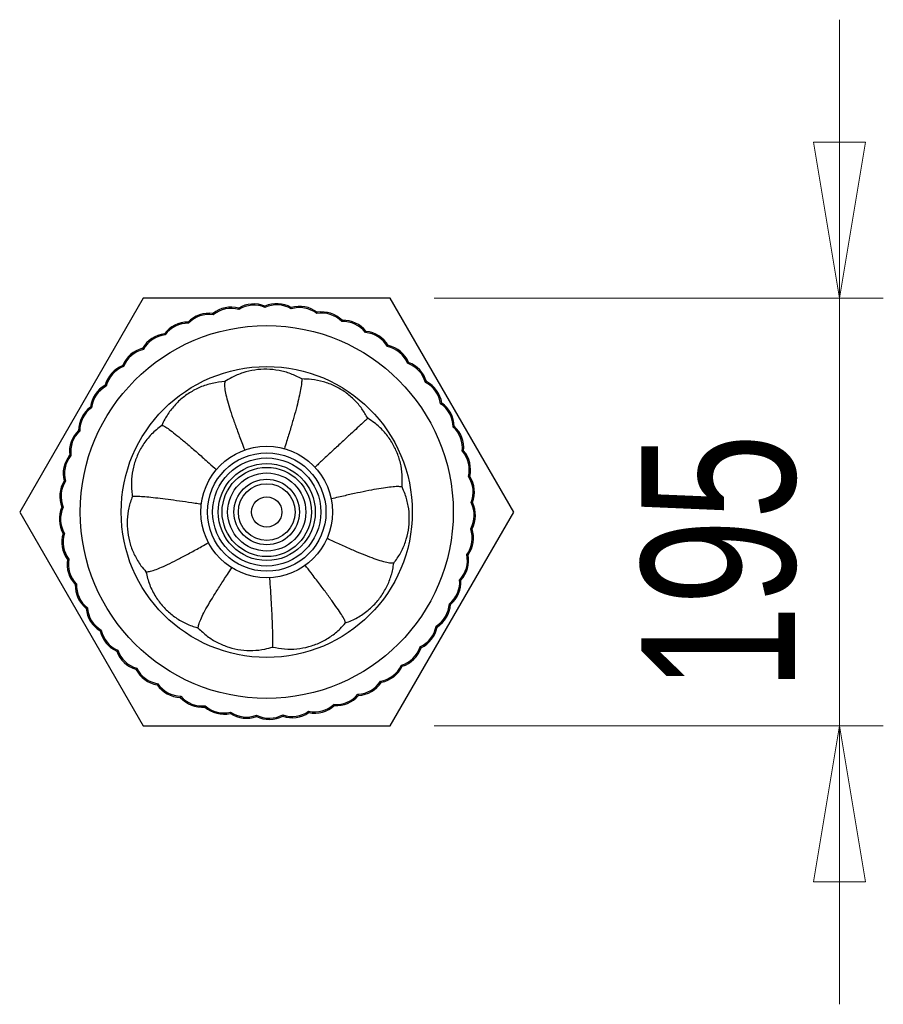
# Model space of a CAD drawing. Header units: millimetres. Extents: x 73.9 to 130, y 75.3 to 172.3.
# Tile 14 of 14: x 109 to 128.7, y 149.9 to 172.3. Entities that reach past the tile are written whole.
import ezdxf

# ---------------------------------------------------------------- set-up
doc = ezdxf.new("R2010")
doc.units = ezdxf.units.MM
doc.styles.add('SLDTEXTSTYLE0', font='TXT', dxfattribs={"width": 0.75})
doc.dimstyles.new('SLDDIMSTYLE1', dxfattribs={"dimtxt": 3.5, "dimasz": 3.556, "dimexe": 0, "dimexo": 0.0625, "dimgap": 0.875, "dimtad": 1, "dimdec": 0, "dimlfac": 20, "dimrnd": 1e-09, "dimzin": 12, "dimdsep": 46, "dimtxsty": 'SLDTEXTSTYLE0', "dimblk1": 'CLOSED', "dimblk2": 'CLOSED', "dimsah": 1, "dimcen": 0.09, "dimadec": 0, "dimazin": 3, "dimtfac": 1, "dimtdec": 0, "dimtmove": 0, "dimatfit": 0, "dimldrblk": 'CLOSED', "dimfxl": 0, "dimfrac": 2, "dimtolj": 1, "dimtzin": 12, "dimarcsym": 0})

# ---------------------------------------------------------------- blocks, each defined once
blk = doc.blocks.new('_Closed')
at = {"color": 0, "linetype": 'ByBlock', "lineweight": -2}
for p, q in [((-1, 0.166667), (0, 0)), ((-1, 0.166667), (-1, -0.166667)), ((0, 0), (-1, -0.166667)), ((0, 0), (-1, 0))]:
    blk.add_line(p, q, dxfattribs=at)
blk = doc.blocks.new('_D_1')
at = {"color": 7, "linetype": 'Continuous', "lineweight": 0}
for p, q in [((127.718, 165.966), (127.718, 172.316)), ((118.484, 165.966), (128.718, 165.966)), ((127.718, 165.966), (127.718, 156.216)), ((118.484, 156.216), (128.718, 156.216)), ((127.718, 156.216), (127.718, 149.866))]:
    blk.add_line(p, q, dxfattribs=at)
at = {"color": 7, "linetype": 'Continuous', "lineweight": 18, "xscale": 3.556, "yscale": 3.556}
for p, rotation in [((127.718, 165.966, -27.201), 270.0000000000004), ((127.718, 156.216, -27.201), 90.0000000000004)]:
    blk.add_blockref('_Closed', p, dxfattribs=dict(at, rotation=rotation))
at = {"color": 7, "linetype": 'Continuous', "lineweight": 18, "insert": (123.207, 157.016), "char_height": 3.5, "attachment_point": 1, "rotation": 90, "style": 'SLDTEXTSTYLE0'}
blk.add_mtext('195', dxfattribs=at)

msp = doc.modelspace()

# ---------------------------------------------------------------- linework, layer by layer
at = {"color": 7, "linetype": 'Continuous', "lineweight": 25}
for p, q in [((111.855, 165.966), (109.04, 161.091)), ((117.484, 165.966), (111.855, 165.966)), ((120.299, 161.091), (117.484, 165.966)), ((114.035, 165.709), (114.031, 165.74)), ((114.629, 165.754), (114.629, 165.785)), ((115.224, 165.723), (115.228, 165.754)), ((113.451, 165.589), (113.443, 165.619)), ((115.811, 165.616), (115.818, 165.646)), ((116.378, 165.434), (116.39, 165.463)), ((112.888, 165.394), (112.876, 165.423)), ((112.354, 165.13), (112.338, 165.157)), ((116.918, 165.182), (116.933, 165.209)), ((111.858, 164.799), (111.839, 164.823)), ((117.422, 164.862), (117.44, 164.887)), ((111.408, 164.407), (111.387, 164.429)), ((117.88, 164.481), (117.901, 164.504)), ((111.013, 163.962), (110.988, 163.981)), ((118.286, 164.045), (118.31, 164.064)), ((110.677, 163.469), (110.651, 163.485)), ((118.632, 163.56), (118.658, 163.576)), ((118.914, 163.034), (118.942, 163.047)), ((110.408, 162.937), (110.379, 162.95)), ((110.208, 162.376), (110.179, 162.384)), ((119.126, 162.478), (119.156, 162.487)), ((119.265, 161.898), (119.296, 161.903)), ((110.082, 161.793), (110.052, 161.798)), ((110.032, 161.199), (110.001, 161.2)), ((119.329, 161.305), (119.36, 161.307)), ((109.04, 161.091), (111.855, 156.216)), ((117.484, 156.216), (120.299, 161.091)), ((110.058, 160.604), (110.027, 160.6)), ((119.317, 160.71), (119.348, 160.707)), ((119.229, 160.12), (119.259, 160.114)), ((110.16, 160.016), (110.13, 160.009)), ((110.336, 159.447), (110.307, 159.436)), ((119.066, 159.547), (119.095, 159.536)), ((118.831, 158.999), (118.858, 158.985)), ((110.583, 158.905), (110.556, 158.89)), ((110.898, 158.399), (110.873, 158.381)), ((118.527, 158.486), (118.553, 158.468)), ((111.275, 157.937), (111.252, 157.916)), ((118.161, 158.016), (118.184, 157.995)), ((111.708, 157.527), (111.688, 157.503)), ((117.738, 157.596), (117.758, 157.573)), ((112.19, 157.176), (112.173, 157.15)), ((117.264, 157.234), (117.281, 157.208)), ((116.748, 156.936), (116.762, 156.908)), ((112.712, 156.89), (112.699, 156.862)), ((116.198, 156.706), (116.208, 156.677)), ((113.267, 156.672), (113.258, 156.643)), ((113.845, 156.528), (113.84, 156.497)), ((115.624, 156.548), (115.63, 156.518)), ((114.437, 156.458), (114.436, 156.427)), ((115.033, 156.465), (115.036, 156.434)), ((111.855, 156.216), (117.484, 156.216))]:
    msp.add_line(p, q, dxfattribs=at)
for radius in [4.25, 3.317, 1.5, 1.35, 1.232, 1.106, 1.017, 0.891, 0.746, 0.646, 0.345]:
    msp.add_circle((114.669, 161.091), radius, dxfattribs=at)
for centre, radius, start, end in [((113.859, 165.09), 0.672, 75.1788, 128.1712), ((113.859, 165.09), 0.644, 74.11, 129.24), ((114.375, 165.163), 0.672, 67.8319, 120.8242), ((114.375, 165.163), 0.644, 66.763, 121.893), ((114.897, 165.169), 0.672, 60.4849, 113.4773), ((114.897, 165.169), 0.644, 59.4161, 114.5461), ((115.415, 165.108), 0.644, 52.0692, 107.1992), ((115.415, 165.108), 0.672, 53.138, 106.1303), ((113.355, 164.952), 0.672, 82.5257, 135.5181), ((113.355, 164.952), 0.644, 81.4569, 136.5869), ((115.921, 164.981), 0.644, 44.7222, 99.8522), ((115.921, 164.981), 0.672, 45.791, 98.7834), ((116.407, 164.791), 0.672, 38.4441, 91.4365), ((112.874, 164.751), 0.672, 89.8727, 142.865), ((112.874, 164.751), 0.644, 88.8039, 143.9339), ((116.407, 164.791), 0.644, 37.3753, 92.5053), ((112.423, 164.489), 0.672, 97.2196, 150.212), ((112.423, 164.489), 0.644, 96.1508, 151.2808), ((116.864, 164.54), 0.644, 30.0283, 85.1584), ((116.864, 164.54), 0.672, 31.0972, 84.0895), ((112.008, 164.173), 0.672, 104.5666, 157.5589), ((112.008, 164.173), 0.644, 103.4977, 158.6277), ((117.286, 164.233), 0.644, 22.6814, 77.8114), ((117.286, 164.233), 0.672, 23.7502, 76.7426), ((111.638, 163.806), 0.672, 111.9135, 164.9059), ((111.638, 163.806), 0.644, 110.8447, 165.9747), ((117.664, 163.874), 0.644, 15.3345, 70.4645), ((117.664, 163.874), 0.672, 16.4033, 69.3956), ((111.317, 163.394), 0.672, 119.2604, 172.2528), ((111.317, 163.394), 0.644, 118.1916, 173.3216), ((117.994, 163.47), 0.644, 7.9875, 63.1175), ((117.994, 163.47), 0.672, 9.0564, 62.0487), ((111.052, 162.945), 0.672, 126.6074, 179.5997), ((111.052, 162.945), 0.644, 125.5385, 180.6686), ((118.27, 163.027), 0.644, 0.6406, 55.7706), ((118.27, 163.027), 0.672, 1.7094, 54.7018), ((118.486, 162.553), 0.644, 353.2936, 48.4237), ((118.486, 162.553), 0.672, 354.3625, 47.3548), ((110.846, 162.465), 0.672, 133.9543, 186.9467), ((110.846, 162.465), 0.644, 132.8855, 188.0155), ((110.703, 161.964), 0.672, 141.3012, 194.2936), ((110.703, 161.964), 0.644, 140.2324, 195.3624), ((118.641, 162.054), 0.644, 345.9467, 41.0767), ((118.641, 162.054), 0.672, 347.0155, 40.0079), ((118.73, 161.54), 0.644, 338.5998, 33.7298), ((118.73, 161.54), 0.672, 339.6686, 32.661), ((110.626, 161.448), 0.672, 148.6482, 201.6405), ((110.626, 161.448), 0.644, 147.5794, 202.7094), ((110.615, 160.926), 0.672, 155.9951, 208.9875), ((110.615, 160.926), 0.644, 154.9263, 210.0563), ((118.752, 161.019), 0.644, 331.2528, 26.3828), ((118.752, 161.019), 0.672, 332.3217, 25.314), ((110.671, 160.408), 0.672, 163.3421, 216.3344), ((110.671, 160.408), 0.644, 162.2732, 217.4032), ((118.708, 160.499), 0.644, 323.9059, 19.0359), ((118.708, 160.499), 0.672, 324.9747, 17.9671), ((118.598, 159.99), 0.644, 316.559, 11.689), ((118.598, 159.99), 0.672, 317.6278, 10.6201), ((110.793, 159.9), 0.672, 170.689, 223.6814), ((110.793, 159.9), 0.644, 169.6202, 224.7502), ((110.979, 159.413), 0.672, 178.0359, 231.0283), ((110.979, 159.413), 0.644, 176.9671, 232.0971), ((118.423, 159.498), 0.644, 309.212, 4.342), ((118.423, 159.498), 0.672, 310.2808, 3.2732), ((118.187, 159.033), 0.644, 301.8651, 356.9951), ((118.187, 159.033), 0.672, 302.9339, 355.9263), ((111.225, 158.953), 0.672, 185.3829, 238.3752), ((111.225, 158.953), 0.644, 184.3141, 239.4441), ((111.529, 158.529), 0.672, 192.7298, 245.7222), ((111.529, 158.529), 0.644, 191.661, 246.791), ((117.894, 158.602), 0.644, 294.5181, 349.6481), ((117.894, 158.602), 0.672, 295.587, 348.5793), ((111.884, 158.147), 0.672, 200.0768, 253.0691), ((111.884, 158.147), 0.644, 199.0079, 254.1379), ((117.548, 158.211), 0.644, 287.1712, 342.3012), ((117.548, 158.211), 0.672, 288.24, 341.2324), ((112.285, 157.813), 0.672, 207.4237, 260.4161), ((112.285, 157.813), 0.644, 206.3549, 261.4849), ((117.154, 157.869), 0.644, 279.8243, 334.9543), ((117.154, 157.869), 0.672, 280.8931, 333.8854), ((112.725, 157.534), 0.672, 214.7706, 267.763), ((112.725, 157.534), 0.644, 213.7018, 268.8318), ((116.72, 157.579), 0.644, 272.4773, 327.6073), ((116.72, 157.579), 0.672, 273.5461, 326.5385), ((116.253, 157.348), 0.644, 265.1304, 320.2604), ((113.198, 157.313), 0.672, 222.1176, 275.1099), ((113.198, 157.313), 0.644, 221.0487, 276.1788), ((115.76, 157.177), 0.644, 257.7834, 312.9135), ((116.253, 157.348), 0.672, 266.1992, 319.1916), ((113.695, 157.154), 0.672, 229.4645, 282.4569), ((113.695, 157.154), 0.644, 228.3957, 283.5257), ((114.208, 157.06), 0.672, 236.8115, 289.8038), ((114.208, 157.06), 0.644, 235.7426, 290.8726), ((115.249, 157.072), 0.644, 250.4365, 305.5665), ((115.249, 157.072), 0.672, 251.5053, 304.4977), ((115.76, 157.177), 0.672, 258.8523, 311.8446), ((114.729, 157.033), 0.672, 244.1584, 297.1507), ((114.729, 157.033), 0.644, 243.0896, 298.2196)]:
    msp.add_arc(centre, radius, start, end, dxfattribs=at)
for points, knots in [([(115.466, 164.124), (115.384, 164.166), (115.219, 164.251), (114.95, 164.324), (114.673, 164.354), (114.395, 164.336), (114.125, 164.271), (113.897, 164.177), (113.768, 164.095), (113.717, 164.063)], [0, 0, 0, 0, 0.150359, 0.300715, 0.451069, 0.60142, 0.751807, 0.902194, 1, 1, 1, 1]), ([(115.466, 164.124), (115.466, 164.093), (115.466, 164.033), (115.444, 163.89), (115.407, 163.713), (115.355, 163.502), (115.29, 163.261), (115.212, 162.993), (115.139, 162.75), (115.089, 162.589), (115.071, 162.534)], [0, 0, 0, 0, 0.141359, 0.280392, 0.417025, 0.551155, 0.682735, 0.809594, 0.934447, 1, 1, 1, 1]), ([(116.97, 163.229), (116.928, 163.303), (116.844, 163.451), (116.671, 163.651), (116.465, 163.826), (116.225, 163.968), (115.965, 164.066), (115.709, 164.12), (115.541, 164.123), (115.466, 164.124)], [0, 0, 0, 0, 0.138312, 0.276622, 0.426882, 0.57714, 0.727466, 0.877791, 1, 1, 1, 1]), ([(113.717, 164.063), (113.621, 164.054), (113.427, 164.035), (113.153, 163.944), (112.903, 163.813), (112.681, 163.644), (112.492, 163.44), (112.36, 163.243), (112.3, 163.113), (112.279, 163.066)], [0, 0, 0, 0, 0.157737, 0.315476, 0.465855, 0.616233, 0.766459, 0.916683, 1, 1, 1, 1]), ([(113.717, 164.063), (113.712, 164.036), (113.703, 163.984), (113.72, 163.849), (113.758, 163.68), (113.817, 163.473), (113.895, 163.236), (113.989, 162.971), (114.081, 162.726), (114.145, 162.561), (114.168, 162.502)], [0, 0, 0, 0, 0.140361, 0.278038, 0.413281, 0.546247, 0.677095, 0.803801, 0.929161, 1, 1, 1, 1]), ([(116.97, 163.229), (116.961, 163.22), (116.941, 163.202), (116.858, 163.125), (116.739, 163.015), (116.584, 162.87), (116.397, 162.697), (116.182, 162.497), (115.97, 162.3), (115.822, 162.163), (115.762, 162.106)], [0, 0, 0, 0, 0.134603, 0.266588, 0.39693, 0.526379, 0.655537, 0.782643, 0.910567, 1, 1, 1, 1]), ([(117.752, 161.664), (117.757, 161.755), (117.766, 161.937), (117.722, 162.21), (117.635, 162.473), (117.505, 162.719), (117.335, 162.939), (117.153, 163.11), (117.023, 163.195), (116.97, 163.229)], [0, 0, 0, 0, 0.148198, 0.296393, 0.44664, 0.596884, 0.747261, 0.897638, 1, 1, 1, 1]), ([(112.279, 163.066), (112.197, 163.002), (112.035, 162.872), (111.849, 162.633), (111.712, 162.378), (111.623, 162.114), (111.581, 161.839), (111.583, 161.616), (111.602, 161.487), (111.608, 161.45)], [0, 0, 0, 0, 0.168808, 0.337615, 0.487906, 0.638196, 0.788643, 0.939092, 1, 1, 1, 1]), ([(112.279, 163.066), (112.293, 163.064), (112.32, 163.06), (112.413, 163), (112.54, 162.905), (112.702, 162.774), (112.893, 162.612), (113.111, 162.423), (113.324, 162.235), (113.469, 162.104), (113.528, 162.052)], [0, 0, 0, 0, 0.136571, 0.270066, 0.40144, 0.531428, 0.66063, 0.787316, 0.914404, 1, 1, 1, 1]), ([(117.752, 161.664), (117.721, 161.667), (117.659, 161.673), (117.514, 161.663), (117.334, 161.64), (117.119, 161.603), (116.875, 161.555), (116.602, 161.497), (116.357, 161.441), (116.194, 161.402), (116.139, 161.389)], [0, 0, 0, 0, 0.1414581, 0.2805841, 0.4173301, 0.5516171, 0.6834187, 0.8105634, 0.9357634, 1, 1, 1, 1]), ([(117.563, 159.924), (117.617, 159.999), (117.725, 160.15), (117.835, 160.406), (117.904, 160.676), (117.926, 160.954), (117.9, 161.231), (117.839, 161.469), (117.777, 161.609), (117.752, 161.664)], [0, 0, 0, 0, 0.150359, 0.300715, 0.451069, 0.601421, 0.751808, 0.902195, 1, 1, 1, 1]), ([(111.608, 161.45), (111.577, 161.363), (111.517, 161.188), (111.482, 160.911), (111.493, 160.633), (111.55, 160.36), (111.653, 160.101), (111.779, 159.89), (111.878, 159.773), (111.917, 159.728)], [0, 0, 0, 0, 0.150369, 0.300736, 0.4511, 0.601462, 0.751849, 0.902236, 1, 1, 1, 1]), ([(111.608, 161.45), (111.639, 161.451), (111.701, 161.454), (111.845, 161.446), (112.022, 161.43), (112.234, 161.406), (112.475, 161.376), (112.742, 161.339), (112.978, 161.305), (113.133, 161.282), (113.182, 161.275)], [0, 0, 0, 0, 0.143686, 0.28482, 0.423208, 0.558656, 0.691049, 0.818159, 0.942686, 1, 1, 1, 1]), ([(111.917, 159.728), (111.941, 159.728), (111.988, 159.728), (112.11, 159.766), (112.265, 159.828), (112.454, 159.916), (112.671, 160.025), (112.916, 160.155), (113.141, 160.278), (113.292, 160.364), (113.346, 160.395)], [0, 0, 0, 0, 0.139373, 0.2759884, 0.4103454, 0.542838, 0.6738259, 0.8014012, 0.9284058, 1, 1, 1, 1]), ([(117.563, 159.924), (117.534, 159.923), (117.477, 159.922), (117.341, 159.953), (117.172, 160.006), (116.97, 160.08), (116.741, 160.174), (116.485, 160.286), (116.25, 160.392), (116.094, 160.465), (116.039, 160.491)], [0, 0, 0, 0, 0.1403538, 0.2781634, 0.4136243, 0.5468653, 0.6780289, 0.8050659, 0.9307437, 1, 1, 1, 1]), ([(116.464, 158.562), (116.46, 158.579), (116.453, 158.612), (116.396, 158.714), (116.308, 158.85), (116.189, 159.022), (116.042, 159.223), (115.872, 159.452), (115.705, 159.672), (115.589, 159.822), (115.543, 159.881)], [0, 0, 0, 0, 0.136655, 0.270482, 0.402327, 0.532858, 0.662632, 0.789872, 0.917463, 1, 1, 1, 1]), ([(116.464, 158.562), (116.556, 158.599), (116.739, 158.673), (116.978, 158.84), (117.182, 159.039), (117.345, 159.264), (117.468, 159.514), (117.536, 159.738), (117.557, 159.877), (117.563, 159.924)], [0, 0, 0, 0, 0.160453, 0.320907, 0.471255, 0.6216, 0.771912, 0.922225, 1, 1, 1, 1]), ([(111.917, 159.728), (111.941, 159.628), (111.991, 159.428), (112.129, 159.161), (112.303, 158.931), (112.506, 158.74), (112.738, 158.586), (112.943, 158.494), (113.07, 158.457), (113.108, 158.446)], [0, 0, 0, 0, 0.167193, 0.334386, 0.484742, 0.635099, 0.785431, 0.935764, 1, 1, 1, 1]), ([(113.108, 158.446), (113.11, 158.47), (113.113, 158.518), (113.159, 158.637), (113.232, 158.787), (113.334, 158.969), (113.459, 159.178), (113.606, 159.412), (113.746, 159.628), (113.843, 159.772), (113.878, 159.824)], [0, 0, 0, 0, 0.139246, 0.275735, 0.409978, 0.542381, 0.673311, 0.800865, 0.92788, 1, 1, 1, 1]), ([(114.803, 158.011), (114.805, 158.044), (114.809, 158.109), (114.809, 158.256), (114.805, 158.435), (114.796, 158.649), (114.784, 158.89), (114.768, 159.159), (114.754, 159.393), (114.743, 159.546), (114.74, 159.594)], [0, 0, 0, 0, 0.143779, 0.285047, 0.423612, 0.559288, 0.691971, 0.819428, 0.944344, 1, 1, 1, 1]), ([(114.803, 158.011), (114.894, 157.994), (115.076, 157.959), (115.355, 157.964), (115.628, 158.014), (115.89, 158.109), (116.131, 158.248), (116.323, 158.402), (116.424, 158.517), (116.464, 158.562)], [0, 0, 0, 0, 0.150311, 0.30062, 0.450927, 0.601231, 0.751617, 0.902004, 1, 1, 1, 1]), ([(113.108, 158.446), (113.175, 158.382), (113.309, 158.254), (113.547, 158.108), (113.804, 158.002), (114.075, 157.94), (114.353, 157.927), (114.598, 157.953), (114.745, 157.995), (114.803, 158.011)], [0, 0, 0, 0, 0.150362, 0.300721, 0.451078, 0.601433, 0.751819, 0.902206, 1, 1, 1, 1])]:
    msp.add_open_spline(points, degree=3, knots=knots, dxfattribs=at)

# ---------------------------------------------------------------- dimensions: what is measured, and where the dimension line sits
at = {"color": 7, "linetype": 'Continuous', "lineweight": 18}
dim = msp.add_linear_dim(base=(127.718, 156.216), p1=(117.484, 165.966), p2=(117.484, 156.216), angle=90, dimstyle='SLDDIMSTYLE1', dxfattribs=at)
dim.commit()
dim.dimension.update_dxf_attribs({"geometry": '_D_1', "text_midpoint": (127.718, 160.895), "dimtype": 160})

doc.saveas('drawing.dxf')
